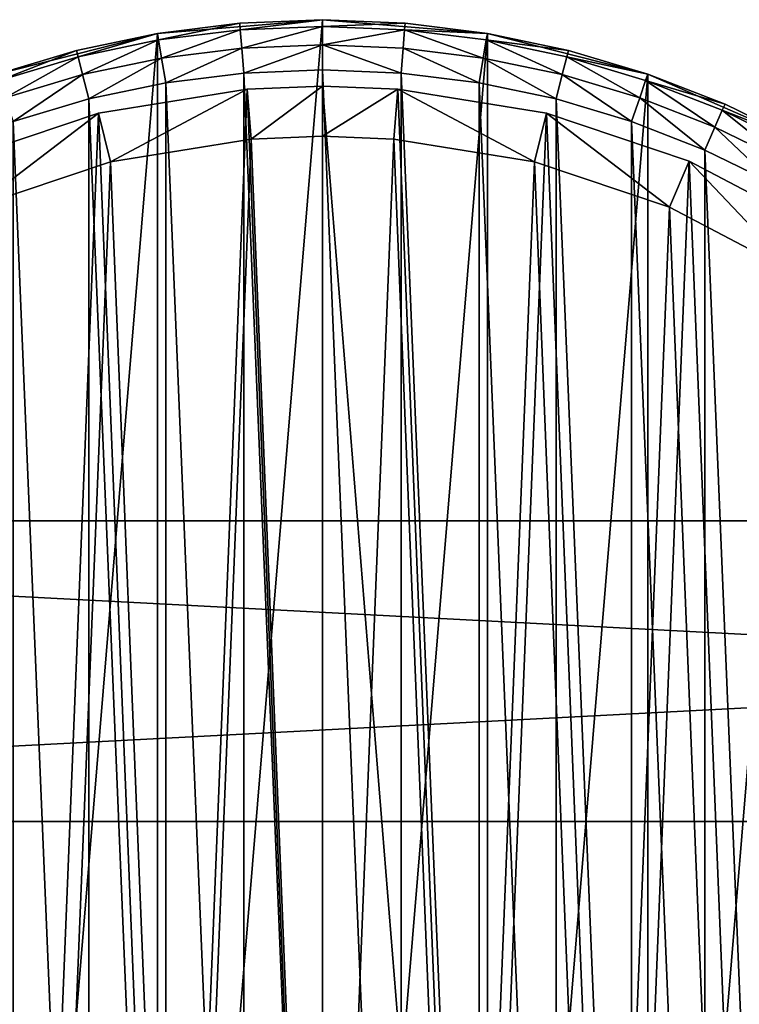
# Model space of a CAD drawing. Header units: millimetres. Extents: x 2 to 232, y 1 to 86.
# Tile 5 of 7: x 60 to 88, y 42 to 81. Entities that reach past the tile are written whole.
import ezdxf

# ---------------------------------------------------------------- set-up
doc = ezdxf.new("R2010")
doc.units = ezdxf.units.MM
doc.header["$LTSCALE"] = 25.4
doc.layers.get('0').update_dxf_attribs({"true_color": 0xff5454})

# ---------------------------------------------------------------- blocks, each defined once
blk = doc.blocks.new('PILLS-I-KINKIET-8265.STL')
at = {"color": 250, "true_color": 0x262626}
mesh = blk.add_polyface(dxfattribs=at)
corners = [(32.924, 50.667, 53), (31.837, 37.545, 53), (31.837, 44.151, 53), (32.924, 31.029, 53), (35.069, 56.916, 53), (35.069, 24.78, 53), (38.213, 62.726, 53), (38.213, 18.97, 53), (42.271, 67.939, 53), (42.271, 13.757, 53), (47.131, 72.414, 53), (47.131, 9.282, 53), (52.662, 76.027, 53), (52.662, 5.669, 53), (58.712, 78.681, 53), (58.712, 3.015, 53), (65.116, 80.302, 53), (65.116, 1.394, 53), (71.7, 80.848, 53), (71.7, 0.848, 53), (78.284, 80.302, 53), (78.284, 1.394, 53), (84.688, 78.681, 53), (84.688, 3.015, 53), (90.738, 76.027, 53), (90.738, 5.669, 53), (96.269, 72.414, 53), (96.269, 9.282, 53), (101.129, 67.939, 53), (101.129, 13.757, 53), (105.187, 62.726, 53), (105.187, 18.97, 53), (108.331, 56.916, 53), (108.331, 24.78, 53), (110.476, 50.667, 53), (110.476, 31.029, 53), (111.563, 44.151, 53), (111.563, 37.545, 53)]
mesh.append_faces([[corners[k] for k in face] for face in [(0, 1, 2), (35, 36, 37)]], dxfattribs={"vtx0": -1, "color": 250})
mesh.append_faces([[corners[k] for k in face] for face in [(1, 0, 3), (3, 4, 5), (5, 6, 7), (7, 8, 9), (9, 10, 11), (11, 12, 13), (13, 14, 15), (15, 16, 17), (17, 18, 19), (19, 20, 21), (21, 22, 23), (23, 24, 25), (25, 26, 27), (27, 28, 29), (29, 30, 31), (31, 32, 33), (33, 34, 35)]], dxfattribs={"vtx0": -1, "vtx1": -1, "color": 250})
mesh.append_faces([[corners[k] for k in face] for face in [(3, 0, 4), (5, 4, 6), (7, 6, 8), (9, 8, 10), (11, 10, 12), (13, 12, 14), (15, 14, 16), (17, 16, 18), (19, 18, 20), (21, 20, 22), (23, 22, 24), (25, 24, 26), (27, 26, 28), (29, 28, 30), (31, 30, 32), (33, 32, 34), (35, 34, 36)]], dxfattribs={"vtx0": -1, "vtx2": -1, "color": 250})
mesh = blk.add_polyface(dxfattribs=at)
corners = [(68.397, 80.711, 74.4), (71.7, 80.848, 53), (65.116, 80.302, 53)]
mesh.append_faces([[corners[k] for k in face] for face in [(0, 1, 2)]], dxfattribs={"color": 250})
mesh = blk.add_polyface(dxfattribs=at)
corners = [(68.397, 80.711, 74.4), (65.116, 80.302, 53), (65.116, 80.302, 74.4)]
mesh.append_faces([[corners[k] for k in face] for face in [(0, 1, 2)]], dxfattribs={"color": 250})
mesh = blk.add_polyface(dxfattribs=at)
corners = [(65.16, 80.038, 75.4), (68.397, 80.711, 74.4), (65.116, 80.302, 74.4), (68.419, 80.444, 75.4)]
mesh.append_faces([[corners[k] for k in face] for face in [(0, 1, 2), (1, 0, 3)]], dxfattribs={"vtx0": -1, "color": 250})
mesh = blk.add_polyface(dxfattribs=at)
corners = [(71.7, 80.848, 74.4), (71.7, 80.848, 53), (68.397, 80.711, 74.4)]
mesh.append_faces([[corners[k] for k in face] for face in [(0, 1, 2)]], dxfattribs={"color": 250})
mesh = blk.add_polyface(dxfattribs=at)
corners = [(68.419, 80.444, 75.4), (71.7, 80.848, 74.4), (68.397, 80.711, 74.4), (71.7, 80.58, 75.4)]
mesh.append_faces([[corners[k] for k in face] for face in [(0, 1, 2), (1, 0, 3)]], dxfattribs={"vtx0": -1, "color": 250})
mesh = blk.add_polyface(dxfattribs=at)
corners = [(68.479, 79.715, 76.132), (71.7, 80.58, 75.4), (68.419, 80.444, 75.4), (71.7, 79.848, 76.132)]
mesh.append_faces([[corners[k] for k in face] for face in [(0, 1, 2), (1, 0, 3)]], dxfattribs={"vtx0": -1, "color": 250})
mesh = blk.add_polyface(dxfattribs=at)
corners = [(75.003, 80.711, 74.4), (78.284, 80.302, 53), (71.7, 80.848, 53)]
mesh.append_faces([[corners[k] for k in face] for face in [(0, 1, 2)]], dxfattribs={"color": 250})
mesh = blk.add_polyface(dxfattribs=at)
corners = [(75.003, 80.711, 74.4), (71.7, 80.848, 53), (71.7, 80.848, 74.4)]
mesh.append_faces([[corners[k] for k in face] for face in [(0, 1, 2)]], dxfattribs={"color": 250})
mesh = blk.add_polyface(dxfattribs=at)
corners = [(71.7, 80.58, 75.4), (75.003, 80.711, 74.4), (71.7, 80.848, 74.4), (74.981, 80.444, 75.4)]
mesh.append_faces([[corners[k] for k in face] for face in [(0, 1, 2), (1, 0, 3)]], dxfattribs={"vtx0": -1, "color": 250})
mesh = blk.add_polyface(dxfattribs=at)
corners = [(71.7, 79.848, 76.132), (74.981, 80.444, 75.4), (71.7, 80.58, 75.4), (74.921, 79.715, 76.132)]
mesh.append_faces([[corners[k] for k in face] for face in [(0, 1, 2), (1, 0, 3)]], dxfattribs={"vtx0": -1, "color": 250})
mesh = blk.add_polyface(dxfattribs=at)
corners = [(74.981, 80.444, 75.4), (78.284, 80.302, 74.4), (75.003, 80.711, 74.4), (78.24, 80.038, 75.4)]
mesh.append_faces([[corners[k] for k in face] for face in [(0, 1, 2), (1, 0, 3)]], dxfattribs={"vtx0": -1, "color": 250})
mesh = blk.add_polyface(dxfattribs=at)
corners = [(78.284, 80.302, 74.4), (78.284, 80.302, 53), (75.003, 80.711, 74.4)]
mesh.append_faces([[corners[k] for k in face] for face in [(0, 1, 2)]], dxfattribs={"color": 250})
mesh = blk.add_polyface(dxfattribs=at)
corners = [(61.881, 79.624, 74.4), (65.116, 80.302, 53), (58.712, 78.681, 53)]
mesh.append_faces([[corners[k] for k in face] for face in [(0, 1, 2)]], dxfattribs={"color": 250})
mesh = blk.add_polyface(dxfattribs=at)
corners = [(65.116, 80.302, 74.4), (65.116, 80.302, 53), (61.881, 79.624, 74.4)]
mesh.append_faces([[corners[k] for k in face] for face in [(0, 1, 2)]], dxfattribs={"color": 250})
mesh = blk.add_polyface(dxfattribs=at)
corners = [(61.946, 79.364, 75.4), (65.116, 80.302, 74.4), (61.881, 79.624, 74.4), (65.16, 80.038, 75.4)]
mesh.append_faces([[corners[k] for k in face] for face in [(0, 1, 2), (1, 0, 3)]], dxfattribs={"vtx0": -1, "color": 250})
mesh = blk.add_polyface(dxfattribs=at)
corners = [(65.281, 79.316, 76.132), (68.419, 80.444, 75.4), (65.16, 80.038, 75.4), (68.479, 79.715, 76.132)]
mesh.append_faces([[corners[k] for k in face] for face in [(0, 1, 2), (1, 0, 3)]], dxfattribs={"vtx0": -1, "color": 250})
mesh = blk.add_polyface(dxfattribs=at)
corners = [(78.119, 79.316, 76.132), (74.981, 80.444, 75.4), (74.921, 79.715, 76.132), (78.24, 80.038, 75.4)]
mesh.append_faces([[corners[k] for k in face] for face in [(0, 1, 2), (1, 0, 3)]], dxfattribs={"vtx0": -1, "color": 250})
mesh = blk.add_polyface(dxfattribs=at)
corners = [(78.24, 80.038, 75.4), (81.519, 79.624, 74.4), (78.284, 80.302, 74.4), (81.454, 79.364, 75.4)]
mesh.append_faces([[corners[k] for k in face] for face in [(0, 1, 2), (1, 0, 3)]], dxfattribs={"vtx0": -1, "color": 250})
mesh = blk.add_polyface(dxfattribs=at)
corners = [(81.519, 79.624, 74.4), (78.284, 80.302, 53), (78.284, 80.302, 74.4)]
mesh.append_faces([[corners[k] for k in face] for face in [(0, 1, 2)]], dxfattribs={"color": 250})
mesh = blk.add_polyface(dxfattribs=at)
corners = [(81.519, 79.624, 74.4), (84.688, 78.681, 53), (78.284, 80.302, 53)]
mesh.append_faces([[corners[k] for k in face] for face in [(0, 1, 2)]], dxfattribs={"color": 250})
mesh = blk.add_polyface(dxfattribs=at)
corners = [(62.126, 78.655, 76.132), (65.16, 80.038, 75.4), (61.946, 79.364, 75.4), (65.281, 79.316, 76.132)]
mesh.append_faces([[corners[k] for k in face] for face in [(0, 1, 2), (1, 0, 3)]], dxfattribs={"vtx0": -1, "color": 250})
mesh = blk.add_polyface(dxfattribs=at)
corners = [(68.562, 78.718, 76.4), (71.7, 79.848, 76.132), (68.479, 79.715, 76.132), (71.7, 78.848, 76.4)]
mesh.append_faces([[corners[k] for k in face] for face in [(0, 1, 2), (1, 0, 3)]], dxfattribs={"vtx0": -1, "color": 250})
mesh = blk.add_polyface(dxfattribs=at)
corners = [(74.838, 78.718, 76.4), (71.7, 79.848, 76.132), (71.7, 78.848, 76.4), (74.921, 79.715, 76.132)]
mesh.append_faces([[corners[k] for k in face] for face in [(0, 1, 2), (1, 0, 3)]], dxfattribs={"vtx0": -1, "color": 250})
mesh = blk.add_polyface(dxfattribs=at)
corners = [(81.274, 78.655, 76.132), (78.24, 80.038, 75.4), (78.119, 79.316, 76.132), (81.454, 79.364, 75.4)]
mesh.append_faces([[corners[k] for k in face] for face in [(0, 1, 2), (1, 0, 3)]], dxfattribs={"vtx0": -1, "color": 250})
mesh = blk.add_polyface(dxfattribs=at)
corners = [(61.881, 79.624, 74.4), (58.712, 78.681, 53), (58.712, 78.681, 74.4)]
mesh.append_faces([[corners[k] for k in face] for face in [(0, 1, 2)]], dxfattribs={"color": 250})
mesh = blk.add_polyface(dxfattribs=at)
corners = [(58.799, 78.427, 75.4), (61.881, 79.624, 74.4), (58.712, 78.681, 74.4), (61.946, 79.364, 75.4)]
mesh.append_faces([[corners[k] for k in face] for face in [(0, 1, 2), (1, 0, 3)]], dxfattribs={"vtx0": -1, "color": 250})
mesh = blk.add_polyface(dxfattribs=at)
corners = [(59.037, 77.735, 76.132), (61.946, 79.364, 75.4), (58.799, 78.427, 75.4), (62.126, 78.655, 76.132)]
mesh.append_faces([[corners[k] for k in face] for face in [(0, 1, 2), (1, 0, 3)]], dxfattribs={"vtx0": -1, "color": 250})
mesh = blk.add_polyface(dxfattribs=at)
corners = [(65.445, 78.33, 76.4), (68.479, 79.715, 76.132), (65.281, 79.316, 76.132), (68.562, 78.718, 76.4)]
mesh.append_faces([[corners[k] for k in face] for face in [(0, 1, 2), (1, 0, 3)]], dxfattribs={"vtx0": -1, "color": 250})
mesh = blk.add_polyface(dxfattribs=at)
corners = [(77.955, 78.33, 76.4), (74.921, 79.715, 76.132), (74.838, 78.718, 76.4), (78.119, 79.316, 76.132)]
mesh.append_faces([[corners[k] for k in face] for face in [(0, 1, 2), (1, 0, 3)]], dxfattribs={"vtx0": -1, "color": 250})
mesh = blk.add_polyface(dxfattribs=at)
corners = [(84.363, 77.735, 76.132), (81.454, 79.364, 75.4), (81.274, 78.655, 76.132), (84.601, 78.427, 75.4)]
mesh.append_faces([[corners[k] for k in face] for face in [(0, 1, 2), (1, 0, 3)]], dxfattribs={"vtx0": -1, "color": 250})
mesh = blk.add_polyface(dxfattribs=at)
corners = [(81.454, 79.364, 75.4), (84.688, 78.681, 74.4), (81.519, 79.624, 74.4), (84.601, 78.427, 75.4)]
mesh.append_faces([[corners[k] for k in face] for face in [(0, 1, 2), (1, 0, 3)]], dxfattribs={"vtx0": -1, "color": 250})
mesh = blk.add_polyface(dxfattribs=at)
corners = [(84.688, 78.681, 74.4), (84.688, 78.681, 53), (81.519, 79.624, 74.4)]
mesh.append_faces([[corners[k] for k in face] for face in [(0, 1, 2)]], dxfattribs={"color": 250})
mesh = blk.add_polyface(dxfattribs=at)
corners = [(62.372, 77.685, 76.4), (65.281, 79.316, 76.132), (62.126, 78.655, 76.132), (65.445, 78.33, 76.4)]
mesh.append_faces([[corners[k] for k in face] for face in [(0, 1, 2), (1, 0, 3)]], dxfattribs={"vtx0": -1, "color": 250})
mesh = blk.add_polyface(dxfattribs=at)
corners = [(81.028, 77.685, 76.4), (78.119, 79.316, 76.132), (77.955, 78.33, 76.4), (81.274, 78.655, 76.132)]
mesh.append_faces([[corners[k] for k in face] for face in [(0, 1, 2), (1, 0, 3)]], dxfattribs={"vtx0": -1, "color": 250})
mesh = blk.add_polyface(dxfattribs=at)
corners = [(33.83, 37.71, 76.4), (33.83, 43.986, 76.4), (33.7, 40.848, 76.4), (34.218, 34.593, 76.4), (34.218, 47.103, 76.4), (34.863, 31.52, 76.4), (34.863, 50.176, 76.4), (35.759, 28.509, 76.4), (35.759, 53.187, 76.4), (36.901, 25.584, 76.4), (36.901, 56.112, 76.4), (38.28, 22.762, 76.4), (38.28, 58.934, 76.4), (39.888, 20.064, 76.4), (39.888, 61.632, 76.4), (41.713, 17.508, 76.4), (41.713, 64.188, 76.4), (43.742, 15.111, 76.4), (43.742, 66.585, 76.4), (45.963, 12.89, 76.4), (45.963, 68.806, 76.4), (48.36, 10.861, 76.4), (48.36, 70.835, 76.4), (50.916, 9.036, 76.4), (50.916, 72.66, 76.4), (53.614, 7.428, 76.4), (53.614, 74.268, 76.4), (56.436, 6.049, 76.4), (56.436, 75.647, 76.4), (59.361, 4.907, 76.4), (59.361, 76.789, 76.4), (62.372, 4.011, 76.4), (62.372, 77.685, 76.4), (65.445, 3.366, 76.4), (65.445, 78.33, 76.4), (68.562, 2.978, 76.4), (68.562, 78.718, 76.4), (71.7, 2.848, 76.4), (71.7, 78.848, 76.4), (74.838, 2.978, 76.4), (74.838, 78.718, 76.4), (77.955, 3.366, 76.4), (77.955, 78.33, 76.4), (81.028, 4.011, 76.4), (81.028, 77.685, 76.4), (84.039, 4.907, 76.4), (84.039, 76.789, 76.4), (86.964, 6.049, 76.4), (86.964, 75.647, 76.4), (89.786, 7.428, 76.4), (89.786, 74.268, 76.4), (92.484, 9.036, 76.4), (92.484, 72.66, 76.4), (95.04, 10.861, 76.4), (95.04, 70.835, 76.4), (97.437, 12.89, 76.4), (97.437, 68.806, 76.4), (99.658, 15.111, 76.4), (99.658, 66.585, 76.4), (101.687, 17.508, 76.4), (101.687, 64.188, 76.4), (103.512, 20.064, 76.4), (103.512, 61.632, 76.4), (105.12, 22.762, 76.4), (105.12, 58.934, 76.4), (106.499, 25.584, 76.4), (106.499, 56.112, 76.4), (107.641, 28.509, 76.4), (107.641, 53.187, 76.4), (108.537, 31.52, 76.4), (108.537, 50.176, 76.4), (109.182, 34.593, 76.4), (109.182, 47.103, 76.4), (109.57, 37.71, 76.4), (109.57, 43.986, 76.4), (109.7, 40.848, 76.4)]
mesh.append_faces([[corners[k] for k in face] for face in [(0, 1, 2), (74, 73, 75)]], dxfattribs={"vtx0": -1, "color": 250})
mesh.append_faces([[corners[k] for k in face] for face in [(1, 3, 4), (4, 5, 6), (6, 7, 8), (8, 9, 10), (10, 11, 12), (12, 13, 14), (14, 15, 16), (16, 17, 18), (18, 19, 20), (20, 21, 22), (22, 23, 24), (24, 25, 26), (26, 27, 28), (28, 29, 30), (30, 31, 32), (32, 33, 34), (34, 35, 36), (36, 37, 38), (38, 39, 40), (40, 41, 42), (42, 43, 44), (44, 45, 46), (46, 47, 48), (48, 49, 50), (50, 51, 52), (52, 53, 54), (54, 55, 56), (56, 57, 58), (58, 59, 60), (60, 61, 62), (62, 63, 64), (64, 65, 66), (66, 67, 68), (68, 69, 70), (70, 71, 72), (72, 73, 74)]], dxfattribs={"vtx0": -1, "vtx1": -1, "color": 250})
mesh.append_faces([[corners[k] for k in face] for face in [(1, 0, 3), (4, 3, 5), (6, 5, 7), (8, 7, 9), (10, 9, 11), (12, 11, 13), (14, 13, 15), (16, 15, 17), (18, 17, 19), (20, 19, 21), (22, 21, 23), (24, 23, 25), (26, 25, 27), (28, 27, 29), (30, 29, 31), (32, 31, 33), (34, 33, 35), (36, 35, 37), (38, 37, 39), (40, 39, 41), (42, 41, 43), (44, 43, 45), (46, 45, 47), (48, 47, 49), (50, 49, 51), (52, 51, 53), (54, 53, 55), (56, 55, 57), (58, 57, 59), (60, 59, 61), (62, 61, 63), (64, 63, 65), (66, 65, 67), (68, 67, 69), (70, 69, 71), (72, 71, 73)]], dxfattribs={"vtx0": -1, "vtx2": -1, "color": 250})
mesh = blk.add_polyface(dxfattribs=at)
corners = [(59.361, 76.789, 76.4), (62.126, 78.655, 76.132), (59.037, 77.735, 76.132), (62.372, 77.685, 76.4)]
mesh.append_faces([[corners[k] for k in face] for face in [(0, 1, 2), (1, 0, 3)]], dxfattribs={"vtx0": -1, "color": 250})
mesh = blk.add_polyface(dxfattribs=at)
corners = [(84.039, 76.789, 76.4), (81.274, 78.655, 76.132), (81.028, 77.685, 76.4), (84.363, 77.735, 76.132)]
mesh.append_faces([[corners[k] for k in face] for face in [(0, 1, 2), (1, 0, 3)]], dxfattribs={"vtx0": -1, "color": 250})
mesh = blk.add_polyface(dxfattribs=at)
corners = [(84.601, 78.427, 75.4), (87.768, 77.479, 74.4), (84.688, 78.681, 74.4), (87.66, 77.234, 75.4)]
mesh.append_faces([[corners[k] for k in face] for face in [(0, 1, 2), (1, 0, 3)]], dxfattribs={"vtx0": -1, "color": 250})
mesh = blk.add_polyface(dxfattribs=at)
corners = [(87.768, 77.479, 74.4), (84.688, 78.681, 53), (84.688, 78.681, 74.4)]
mesh.append_faces([[corners[k] for k in face] for face in [(0, 1, 2)]], dxfattribs={"color": 250})
mesh = blk.add_polyface(dxfattribs=at)
corners = [(87.768, 77.479, 74.4), (90.738, 76.027, 53), (84.688, 78.681, 53)]
mesh.append_faces([[corners[k] for k in face] for face in [(0, 1, 2)]], dxfattribs={"color": 250})
at = {"color": 7, "true_color": 0xffffff}
mesh = blk.add_polyface(dxfattribs=at)
corners = [(34.622, 36.346, 52.345), (35.105, 48.319, 52.345), (34.38, 42.352, 52.345), (35.825, 30.457, 52.345), (36.777, 54.092, 52.345), (37.956, 24.836, 52.345), (39.354, 59.523, 52.345), (40.962, 19.631, 52.345), (42.769, 64.47, 52.345), (44.763, 14.975, 52.345), (46.932, 68.805, 52.345), (49.262, 10.989, 52.345), (51.738, 72.416, 52.345), (54.343, 7.776, 52.345), (57.06, 75.209, 52.345), (59.872, 5.42, 52.345), (62.762, 77.113, 52.345), (65.709, 3.982, 52.345), (68.695, 78.077, 52.345), (71.7, 3.498, 52.345), (71.7, 78.198, 52.345), (77.691, 3.982, 52.345), (74.705, 78.077, 52.345), (80.638, 77.113, 52.345), (83.528, 5.42, 52.345), (86.34, 75.209, 52.345), (89.057, 7.776, 52.345), (91.662, 72.416, 52.345), (94.138, 10.989, 52.345), (96.468, 68.805, 52.345), (98.637, 14.975, 52.345), (100.631, 64.47, 52.345), (102.438, 19.631, 52.345), (104.046, 59.523, 52.345), (105.444, 24.836, 52.345), (106.623, 54.092, 52.345), (107.575, 30.457, 52.345), (108.295, 48.319, 52.345), (108.778, 36.346, 52.345), (109.02, 42.352, 52.345)]
mesh.append_faces([[corners[k] for k in face] for face in [(0, 1, 2), (37, 38, 39)]], dxfattribs={"vtx0": -1, "color": 7})
mesh.append_faces([[corners[k] for k in face] for face in [(1, 3, 4), (4, 5, 6), (6, 7, 8), (8, 9, 10), (10, 11, 12), (12, 13, 14), (14, 15, 16), (16, 17, 18), (18, 19, 20), (20, 21, 22), (22, 21, 23), (23, 24, 25), (25, 26, 27), (27, 28, 29), (29, 30, 31), (31, 32, 33), (33, 34, 35), (35, 36, 37)]], dxfattribs={"vtx0": -1, "vtx1": -1, "color": 7})
mesh.append_faces([[corners[k] for k in face] for face in [(1, 0, 3), (4, 3, 5), (6, 5, 7), (8, 7, 9), (10, 9, 11), (12, 11, 13), (14, 13, 15), (16, 15, 17), (18, 17, 19), (20, 19, 21), (23, 21, 24), (25, 24, 26), (27, 26, 28), (29, 28, 30), (31, 30, 32), (33, 32, 34), (35, 34, 36), (37, 36, 38)]], dxfattribs={"vtx0": -1, "vtx2": -1, "color": 7})
mesh = blk.add_polyface(dxfattribs=at)
corners = [(68.695, 78.077, 52.345), (71.7, 78.198, 47.7), (68.695, 78.077, 47.7), (71.7, 78.198, 52.345)]
mesh.append_faces([[corners[k] for k in face] for face in [(0, 1, 2), (1, 0, 3)]], dxfattribs={"vtx0": -1, "color": 7})
mesh = blk.add_polyface(dxfattribs=at)
corners = [(71.7, 78.198, 47.7), (68.856, 76.083, 45.7), (68.695, 78.077, 47.7), (71.7, 76.198, 45.7)]
mesh.append_faces([[corners[k] for k in face] for face in [(0, 1, 2), (1, 0, 3)]], dxfattribs={"vtx0": -1, "color": 7})
mesh = blk.add_polyface(dxfattribs=at)
corners = [(71.7, 78.198, 52.345), (74.705, 78.077, 47.7), (71.7, 78.198, 47.7), (74.705, 78.077, 52.345)]
mesh.append_faces([[corners[k] for k in face] for face in [(0, 1, 2), (1, 0, 3)]], dxfattribs={"vtx0": -1, "color": 7})
mesh = blk.add_polyface(dxfattribs=at)
corners = [(74.705, 78.077, 47.7), (71.7, 76.198, 45.7), (71.7, 78.198, 47.7), (74.544, 76.083, 45.7)]
mesh.append_faces([[corners[k] for k in face] for face in [(0, 1, 2), (1, 0, 3)]], dxfattribs={"vtx0": -1, "color": 7})
at = {"color": 250, "true_color": 0x262626}
mesh = blk.add_polyface(dxfattribs=at)
corners = [(87.366, 76.563, 76.132), (84.601, 78.427, 75.4), (84.363, 77.735, 76.132), (87.66, 77.234, 75.4)]
mesh.append_faces([[corners[k] for k in face] for face in [(0, 1, 2), (1, 0, 3)]], dxfattribs={"vtx0": -1, "color": 250})
at = {"color": 7, "true_color": 0xffffff}
mesh = blk.add_polyface(dxfattribs=at)
corners = [(62.762, 77.113, 52.345), (68.695, 78.077, 47.7), (62.762, 77.113, 47.7), (68.695, 78.077, 52.345)]
mesh.append_faces([[corners[k] for k in face] for face in [(0, 1, 2), (1, 0, 3)]], dxfattribs={"vtx0": -1, "color": 7})
mesh = blk.add_polyface(dxfattribs=at)
corners = [(68.695, 78.077, 47.7), (63.24, 75.171, 45.7), (62.762, 77.113, 47.7), (68.856, 76.083, 45.7)]
mesh.append_faces([[corners[k] for k in face] for face in [(0, 1, 2), (1, 0, 3)]], dxfattribs={"vtx0": -1, "color": 7})
mesh = blk.add_polyface(dxfattribs=at)
corners = [(74.705, 78.077, 47.7), (80.16, 75.171, 45.7), (74.544, 76.083, 45.7), (80.638, 77.113, 47.7)]
mesh.append_faces([[corners[k] for k in face] for face in [(0, 1, 2), (1, 0, 3)]], dxfattribs={"vtx0": -1, "color": 7})
mesh = blk.add_polyface(dxfattribs=at)
corners = [(74.705, 78.077, 52.345), (80.638, 77.113, 47.7), (74.705, 78.077, 47.7), (80.638, 77.113, 52.345)]
mesh.append_faces([[corners[k] for k in face] for face in [(0, 1, 2), (1, 0, 3)]], dxfattribs={"vtx0": -1, "color": 7})
at = {"color": 250, "true_color": 0x262626}
mesh = blk.add_polyface(dxfattribs=at)
corners = [(86.964, 75.647, 76.4), (84.363, 77.735, 76.132), (84.039, 76.789, 76.4), (87.366, 76.563, 76.132)]
mesh.append_faces([[corners[k] for k in face] for face in [(0, 1, 2), (1, 0, 3)]], dxfattribs={"vtx0": -1, "color": 250})
mesh = blk.add_polyface(dxfattribs=at)
corners = [(87.66, 77.234, 75.4), (90.738, 76.027, 74.4), (87.768, 77.479, 74.4), (90.61, 75.791, 75.4)]
mesh.append_faces([[corners[k] for k in face] for face in [(0, 1, 2), (1, 0, 3)]], dxfattribs={"vtx0": -1, "color": 250})
mesh = blk.add_polyface(dxfattribs=at)
corners = [(90.738, 76.027, 74.4), (90.738, 76.027, 53), (87.768, 77.479, 74.4)]
mesh.append_faces([[corners[k] for k in face] for face in [(0, 1, 2)]], dxfattribs={"color": 250})
at = {"color": 7, "true_color": 0xffffff}
mesh = blk.add_polyface(dxfattribs=at)
corners = [(57.06, 75.209, 52.345), (62.762, 77.113, 47.7), (57.06, 75.209, 47.7), (62.762, 77.113, 52.345)]
mesh.append_faces([[corners[k] for k in face] for face in [(0, 1, 2), (1, 0, 3)]], dxfattribs={"vtx0": -1, "color": 7})
mesh = blk.add_polyface(dxfattribs=at)
corners = [(62.762, 77.113, 47.7), (57.844, 73.369, 45.7), (57.06, 75.209, 47.7), (63.24, 75.171, 45.7)]
mesh.append_faces([[corners[k] for k in face] for face in [(0, 1, 2), (1, 0, 3)]], dxfattribs={"vtx0": -1, "color": 7})
mesh = blk.add_polyface(dxfattribs=at)
corners = [(80.638, 77.113, 47.7), (85.556, 73.369, 45.7), (80.16, 75.171, 45.7), (86.34, 75.209, 47.7)]
mesh.append_faces([[corners[k] for k in face] for face in [(0, 1, 2), (1, 0, 3)]], dxfattribs={"vtx0": -1, "color": 7})
mesh = blk.add_polyface(dxfattribs=at)
corners = [(80.638, 77.113, 52.345), (86.34, 75.209, 47.7), (80.638, 77.113, 47.7), (86.34, 75.209, 52.345)]
mesh.append_faces([[corners[k] for k in face] for face in [(0, 1, 2), (1, 0, 3)]], dxfattribs={"vtx0": -1, "color": 7})
at = {"color": 250, "true_color": 0x262626}
mesh = blk.add_polyface(dxfattribs=at)
corners = [(90.262, 75.147, 76.132), (87.66, 77.234, 75.4), (87.366, 76.563, 76.132), (90.61, 75.791, 75.4)]
mesh.append_faces([[corners[k] for k in face] for face in [(0, 1, 2), (1, 0, 3)]], dxfattribs={"vtx0": -1, "color": 250})
mesh = blk.add_polyface(dxfattribs=at)
corners = [(89.786, 74.268, 76.4), (87.366, 76.563, 76.132), (86.964, 75.647, 76.4), (90.262, 75.147, 76.132)]
mesh.append_faces([[corners[k] for k in face] for face in [(0, 1, 2), (1, 0, 3)]], dxfattribs={"vtx0": -1, "color": 250})
at = {"color": 7, "true_color": 0xffffff}
mesh = blk.add_polyface(dxfattribs=at)
corners = [(37.064, 47.919, 45.7), (36.608, 36.587, 45.7), (36.379, 42.271, 45.7), (37.746, 31.013, 45.7), (38.647, 53.383, 45.7), (39.763, 25.694, 45.7), (41.086, 58.523, 45.7), (42.608, 20.767, 45.7), (44.318, 63.205, 45.7), (46.205, 16.36, 45.7), (48.259, 67.308, 45.7), (50.464, 12.588, 45.7), (52.807, 70.725, 45.7), (55.272, 9.547, 45.7), (57.844, 73.369, 45.7), (60.506, 7.317, 45.7), (63.24, 75.171, 45.7), (66.029, 5.956, 45.7), (68.856, 76.083, 45.7), (71.7, 5.498, 45.7), (71.7, 76.198, 45.7), (74.544, 76.083, 45.7), (77.371, 5.956, 45.7), (80.16, 75.171, 45.7), (82.894, 7.317, 45.7), (85.556, 73.369, 45.7), (88.128, 9.547, 45.7), (90.593, 70.725, 45.7), (92.936, 12.588, 45.7), (95.141, 67.308, 45.7), (97.195, 16.36, 45.7), (99.082, 63.205, 45.7), (100.792, 20.767, 45.7), (102.314, 58.523, 45.7), (103.637, 25.694, 45.7), (104.753, 53.383, 45.7), (105.654, 31.013, 45.7), (106.336, 47.919, 45.7), (106.792, 36.587, 45.7), (107.021, 42.271, 45.7)]
mesh.append_faces([[corners[k] for k in face] for face in [(0, 1, 2), (38, 37, 39)]], dxfattribs={"vtx0": -1, "color": 7})
mesh.append_faces([[corners[k] for k in face] for face in [(1, 0, 3), (3, 4, 5), (5, 6, 7), (7, 8, 9), (9, 10, 11), (11, 12, 13), (13, 14, 15), (15, 16, 17), (17, 18, 19), (19, 21, 22), (22, 23, 24), (24, 25, 26), (26, 27, 28), (28, 29, 30), (30, 31, 32), (32, 33, 34), (34, 35, 36), (36, 37, 38)]], dxfattribs={"vtx0": -1, "vtx1": -1, "color": 7})
mesh.append_faces([[corners[k] for k in face] for face in [(3, 0, 4), (5, 4, 6), (7, 6, 8), (9, 8, 10), (11, 10, 12), (13, 12, 14), (15, 14, 16), (17, 16, 18), (19, 18, 20), (19, 20, 21), (22, 21, 23), (24, 23, 25), (26, 25, 27), (28, 27, 29), (30, 29, 31), (32, 31, 33), (34, 33, 35), (36, 35, 37)]], dxfattribs={"vtx0": -1, "vtx2": -1, "color": 7})
mesh = blk.add_polyface(dxfattribs=at)
corners = [(86.34, 75.209, 47.7), (90.593, 70.725, 45.7), (85.556, 73.369, 45.7), (91.662, 72.416, 47.7)]
mesh.append_faces([[corners[k] for k in face] for face in [(0, 1, 2), (1, 0, 3)]], dxfattribs={"vtx0": -1, "color": 7})
mesh = blk.add_polyface(dxfattribs=at)
corners = [(86.34, 75.209, 52.345), (91.662, 72.416, 47.7), (86.34, 75.209, 47.7), (91.662, 72.416, 52.345)]
mesh.append_faces([[corners[k] for k in face] for face in [(0, 1, 2), (1, 0, 3)]], dxfattribs={"vtx0": -1, "color": 7})
at = {"color": 250, "true_color": 0x262626}
mesh = blk.add_polyface(dxfattribs=at)
corners = [(231.7, 60.848, 76.4), (1.7, 48.848, 76.4), (1.7, 60.848, 76.4), (231.7, 48.848, 76.4)]
mesh.append_faces([[corners[k] for k in face] for face in [(0, 1, 2), (1, 0, 3)]], dxfattribs={"vtx0": -1, "color": 250})
mesh = blk.add_polyface(dxfattribs=at)
corners = [(231.7, 48.848, 86.4), (1.7, 60.848, 86.4), (1.7, 48.848, 86.4), (231.7, 60.848, 86.4)]
mesh.append_faces([[corners[k] for k in face] for face in [(0, 1, 2), (1, 0, 3)]], dxfattribs={"vtx0": -1, "color": 250})
mesh = blk.add_polyface(dxfattribs=at)
corners = [(1.7, 60.848, 86.4), (231.7, 60.848, 76.4), (1.7, 60.848, 76.4), (231.7, 60.848, 86.4)]
mesh.append_faces([[corners[k] for k in face] for face in [(0, 1, 2), (1, 0, 3)]], dxfattribs={"vtx0": -1, "color": 250})
mesh = blk.add_polyface(dxfattribs=at)
corners = [(231.7, 48.848, 86.4), (1.7, 48.848, 76.4), (231.7, 48.848, 76.4), (1.7, 48.848, 86.4)]
mesh.append_faces([[corners[k] for k in face] for face in [(0, 1, 2), (1, 0, 3)]], dxfattribs={"vtx0": -1, "color": 250})

msp = doc.modelspace()

# ---------------------------------------------------------------- block references
at = {"color": 0}
msp.add_blockref('PILLS-I-KINKIET-8265.STL', (0, 0), dxfattribs=at)

doc.saveas('drawing.dxf')
